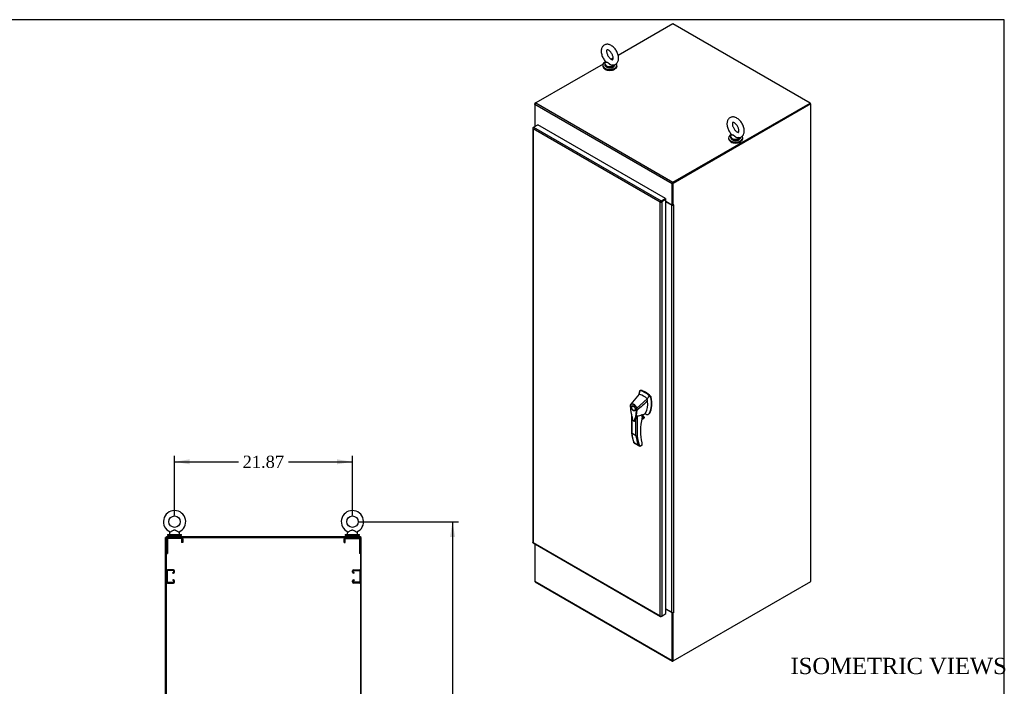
# Model space of a CAD drawing. Header units: inches. Extents: x 1 to 299, y -2 to 199.
# Tile 11 of 11: x 178 to 299, y 117 to 199. Entities that reach past the tile are written whole.
import ezdxf
from ezdxf.enums import TextEntityAlignment as Align
from ezdxf.lldxf.tags import DXFTag

# ---------------------------------------------------------------- set-up
doc = ezdxf.new("R2010")
doc.units = ezdxf.units.IN
doc.header["$MEASUREMENT"] = 0
for name, color, linetype in [('COM50677-1', 7, 'Continuous'), ('COM53964-2', 7, 'Continuous'), ('COM70757-2', 7, 'Continuous'), ('COM70763-2', 7, 'Continuous'), ('COM70764-7', 7, 'Continuous'), ('COM71203-5', 7, 'Continuous'), ('COM71205-7', 7, 'Continuous'), ('COM71206-4', 7, 'Continuous'), ('Default', 7, 'Continuous'), ('HAN86294', 7, 'Continuous'), ('SCS86415', 7, 'Continuous'), ('WAF25377', 7, 'Continuous'), ('WAM254785', 7, 'Continuous')]:
    doc.layers.add(name, color=color, linetype=linetype)
doc.styles.add('SEACAD_Times_New_Roman', font='times.ttf')
tags = doc.linetypes.add('HIDDEN2', pattern=[0.1875, 0.125, -0.0625]).pattern_tags.tags
tags[6:7] = [DXFTag(74, 4), DXFTag(75, 0), DXFTag(340, '0'), DXFTag(46, 0.0), DXFTag(50, 0.0), DXFTag(44, 0.0), DXFTag(45, 0.0)]
tags[4:5] = [DXFTag(74, 4), DXFTag(75, 0), DXFTag(340, '0'), DXFTag(46, 0.0), DXFTag(50, 0.0), DXFTag(44, 0.0), DXFTag(45, 0.0)]
doc.dimstyles.new('HAMMOND_(STH_-_300x200)', dxfattribs={"dimtxt": 1.5, "dimasz": 1.875, "dimexe": 0.75, "dimexo": 0.75, "dimgap": 0.375, "dimtad": 0, "dimtih": 1, "dimtoh": 1, "dimzin": 0, "dimdsep": 46, "dimtxsty": 'SEACAD_Times_New_Roman', "dimblk1": '_SE_FILLED', "dimblk2": '_SE_FILLED', "dimsah": 1, "dimcen": 0.75, "dimadec": 0, "dimazin": 0, "dimtfac": 0.8, "dimtofl": 0, "dimtmove": 0, "dimatfit": 3, "dimfxl": 1, "dimtolj": 1, "dimtzin": 0, "dimarcsym": 0})

# ---------------------------------------------------------------- blocks, each defined once
blk = doc.blocks.new('SE5')
at = {"layer": 'COM50677-1', "color": 7, "linetype": 'HIDDEN2'}
for p, q in [((196.36, 135.12), (196.36, 133.3)), ((196.48, 135.12), (196.48, 133.3)), ((198.17, 135.3), (196.54, 135.3)), ((198.17, 135.18), (196.54, 135.18)), ((196.98, 135.3), (196.98, 135.18)), ((197.73, 135.18), (197.73, 135.3)), ((198.23, 135.12), (198.23, 134.68)), ((198.36, 134.68), (198.23, 134.68)), ((198.36, 135.12), (198.36, 134.68)), ((218.23, 134.68), (218.23, 135.12)), ((218.23, 134.68), (218.35, 134.68)), ((218.35, 134.68), (218.35, 135.12)), ((218.41, 135.3), (220.04, 135.3)), ((218.41, 135.18), (220.04, 135.18)), ((218.85, 135.3), (218.85, 135.18)), ((219.6, 135.18), (219.6, 135.3)), ((220.1, 135.12), (220.1, 133.3)), ((220.23, 135.12), (220.23, 133.3)), ((196.36, 133.3), (196.48, 133.3)), ((220.23, 133.3), (220.1, 133.3))]:
    blk.add_line(p, q, dxfattribs=at)
for centre, radius, start, end in [((196.54, 135.12), 0.185, 90, 180), ((196.54, 135.12), 0.06, 90, 180), ((198.17, 135.12), 0.185, 0, 90), ((198.17, 135.12), 0.06, 0, 90), ((218.41, 135.12), 0.185, 90, 180), ((218.41, 135.12), 0.06, 90, 180), ((220.04, 135.12), 0.185, 0, 90), ((220.04, 135.12), 0.06, 0, 90)]:
    blk.add_arc(centre, radius, start, end, dxfattribs=at)
at = {"layer": 'COM53964-2', "color": 7, "linetype": 'HIDDEN2'}
for p, q in [((196.36, 131.18), (196.36, 129.83)), ((196.45, 131.18), (196.45, 129.83)), ((197.22, 131.31), (196.5, 131.31)), ((197.22, 131.22), (196.5, 131.22)), ((197.14, 130.99), (197.22, 130.99)), ((197.14, 130.9), (197.14, 130.99)), ((197.14, 130.9), (197.22, 130.9)), ((197.26, 131.04), (197.26, 131.18)), ((197.36, 131.04), (197.36, 131.18)), ((219.23, 131.04), (219.23, 131.18)), ((219.32, 131.04), (219.32, 131.18)), ((219.37, 131.31), (220.09, 131.31)), ((219.37, 131.22), (220.09, 131.22)), ((219.45, 130.99), (219.37, 130.99)), ((219.45, 130.9), (219.37, 130.9)), ((219.45, 130.9), (219.45, 130.99)), ((220.13, 131.18), (220.13, 129.83)), ((220.23, 131.18), (220.23, 129.83)), ((196.45, 130.75), (196.36, 130.75)), ((196.36, 130.25), (196.45, 130.25)), ((196.5, 129.78), (197.22, 129.78)), ((196.5, 129.69), (197.22, 129.69)), ((197.22, 130.1), (197.14, 130.1)), ((197.14, 130.1), (197.14, 130.01)), ((197.22, 130.01), (197.14, 130.01)), ((197.26, 129.83), (197.26, 129.96)), ((197.36, 129.83), (197.36, 129.96)), ((219.23, 129.83), (219.23, 129.96)), ((219.32, 129.83), (219.32, 129.96)), ((219.37, 130.1), (219.45, 130.1)), ((219.37, 130.01), (219.45, 130.01)), ((220.09, 129.78), (219.37, 129.78)), ((220.09, 129.69), (219.37, 129.69)), ((219.45, 130.1), (219.45, 130.01)), ((220.23, 130.75), (220.13, 130.75)), ((220.13, 130.25), (220.23, 130.25)), ((196.36, 100.7), (196.36, 102.05)), ((196.45, 100.7), (196.45, 102.05)), ((196.5, 102.18), (197.22, 102.18)), ((196.5, 102.09), (197.22, 102.09)), ((197.22, 101.86), (197.14, 101.86)), ((197.14, 101.77), (197.14, 101.86)), ((197.22, 101.77), (197.14, 101.77)), ((197.26, 102.05), (197.26, 101.91)), ((197.36, 102.05), (197.36, 101.91)), ((219.23, 101.91), (219.23, 102.05)), ((219.32, 101.91), (219.32, 102.05)), ((219.37, 102.18), (220.09, 102.18)), ((219.37, 102.09), (220.09, 102.09)), ((219.45, 101.86), (219.37, 101.86)), ((219.45, 101.77), (219.37, 101.77)), ((219.45, 101.77), (219.45, 101.86)), ((220.13, 102.05), (220.13, 100.7)), ((220.23, 102.05), (220.23, 100.7)), ((196.45, 101.62), (196.36, 101.62)), ((196.36, 101.12), (196.45, 101.12)), ((197.22, 100.65), (196.5, 100.65)), ((197.22, 100.56), (196.5, 100.56)), ((197.14, 100.97), (197.22, 100.97)), ((197.14, 100.97), (197.14, 100.88)), ((197.14, 100.88), (197.22, 100.88)), ((197.26, 100.83), (197.26, 100.7)), ((197.36, 100.83), (197.36, 100.7)), ((219.23, 100.7), (219.23, 100.83)), ((219.32, 100.7), (219.32, 100.83)), ((219.37, 100.97), (219.45, 100.97)), ((219.37, 100.88), (219.45, 100.88)), ((220.09, 100.65), (219.37, 100.65)), ((220.09, 100.56), (219.37, 100.56)), ((219.45, 100.97), (219.45, 100.88)), ((220.23, 101.62), (220.13, 101.62)), ((220.13, 101.12), (220.23, 101.12)), ((196.36, 71.57), (196.36, 72.92)), ((196.45, 71.57), (196.45, 72.92)), ((196.5, 73.05), (197.22, 73.05)), ((196.5, 72.96), (197.22, 72.96)), ((197.22, 72.73), (197.14, 72.73)), ((197.14, 72.64), (197.14, 72.73)), ((197.26, 72.92), (197.26, 72.78)), ((197.36, 72.92), (197.36, 72.78)), ((219.23, 72.78), (219.23, 72.92)), ((219.32, 72.78), (219.32, 72.92)), ((219.37, 73.05), (220.09, 73.05)), ((219.37, 72.96), (220.09, 72.96)), ((219.45, 72.73), (219.37, 72.73)), ((219.45, 72.64), (219.45, 72.73)), ((220.13, 72.92), (220.13, 71.57)), ((220.23, 72.92), (220.23, 71.57)), ((196.45, 72.49), (196.36, 72.49)), ((196.36, 71.99), (196.45, 71.99)), ((197.22, 71.52), (196.5, 71.52)), ((197.22, 72.64), (197.14, 72.64)), ((197.14, 71.84), (197.22, 71.84)), ((197.14, 71.84), (197.14, 71.75)), ((197.14, 71.75), (197.22, 71.75)), ((197.26, 71.7), (197.26, 71.57)), ((197.36, 71.7), (197.36, 71.57)), ((219.23, 71.57), (219.23, 71.7)), ((219.32, 71.57), (219.32, 71.7)), ((219.45, 72.64), (219.37, 72.64)), ((219.37, 71.84), (219.45, 71.84)), ((219.37, 71.75), (219.45, 71.75)), ((220.09, 71.52), (219.37, 71.52)), ((219.45, 71.84), (219.45, 71.75)), ((220.23, 72.49), (220.13, 72.49)), ((220.13, 71.99), (220.23, 71.99)), ((197.22, 71.43), (196.5, 71.43)), ((220.09, 71.43), (219.37, 71.43))]:
    blk.add_line(p, q, dxfattribs=at)
for centre, radius, start, end in [((196.5, 131.18), 0.138, 90, 180), ((196.5, 131.18), 0.043, 90, 180), ((197.22, 131.18), 0.138, 0, 90), ((197.22, 131.18), 0.043, 0, 90), ((197.22, 131.04), 0.043, 270, 0), ((197.22, 131.04), 0.138, 270, 0), ((219.37, 131.18), 0.138, 90, 180), ((219.37, 131.04), 0.138, 180, 270), ((219.37, 131.18), 0.043, 90, 180), ((219.37, 131.04), 0.043, 180, 270), ((220.09, 131.18), 0.138, 0, 90), ((220.09, 131.18), 0.043, 0, 90), ((196.5, 129.83), 0.138, 180, 270), ((196.5, 129.83), 0.043, 180, 270), ((197.22, 129.96), 0.138, 0, 90), ((197.22, 129.96), 0.043, 0, 90), ((197.22, 129.83), 0.043, 270, 0), ((197.22, 129.83), 0.138, 270, 0), ((219.37, 129.96), 0.138, 90, 180), ((219.37, 129.83), 0.138, 180, 270), ((219.37, 129.96), 0.043, 90, 180), ((219.37, 129.83), 0.043, 180, 270), ((220.09, 129.83), 0.043, 270, 0), ((220.09, 129.83), 0.138, 270, 0), ((196.5, 102.05), 0.138, 90, 180), ((196.5, 102.05), 0.043, 90, 180), ((197.22, 102.05), 0.138, 0, 90), ((197.22, 102.05), 0.043, 0, 90), ((197.22, 101.91), 0.043, 270, 0), ((197.22, 101.91), 0.138, 270, 0), ((219.37, 102.05), 0.138, 90, 180), ((219.37, 101.91), 0.138, 180, 270), ((219.37, 102.05), 0.043, 90, 180), ((219.37, 101.91), 0.043, 180, 270), ((220.09, 102.05), 0.138, 0, 90), ((220.09, 102.05), 0.043, 0, 90), ((196.5, 100.7), 0.138, 180, 270), ((196.5, 100.7), 0.043, 180, 270), ((197.22, 100.83), 0.138, 0, 90), ((197.22, 100.83), 0.043, 0, 90), ((197.22, 100.7), 0.043, 270, 0), ((197.22, 100.7), 0.138, 270, 0), ((219.37, 100.83), 0.138, 90, 180), ((219.37, 100.7), 0.138, 180, 270), ((219.37, 100.83), 0.043, 90, 180), ((219.37, 100.7), 0.043, 180, 270), ((220.09, 100.7), 0.043, 270, 0), ((220.09, 100.7), 0.138, 270, 0), ((196.5, 72.92), 0.138, 90, 180), ((196.5, 72.92), 0.043, 90, 180), ((197.22, 72.92), 0.138, 0, 90), ((197.22, 72.92), 0.043, 0, 90), ((197.22, 72.78), 0.043, 270, 0), ((197.22, 72.78), 0.138, 270, 0), ((219.37, 72.92), 0.138, 90, 180), ((219.37, 72.78), 0.138, 180, 270), ((219.37, 72.92), 0.043, 90, 180), ((219.37, 72.78), 0.043, 180, 270), ((220.09, 72.92), 0.138, 0, 90), ((220.09, 72.92), 0.043, 0, 90), ((196.5, 71.57), 0.138, 180, 270), ((196.5, 71.57), 0.043, 180, 270), ((197.22, 71.7), 0.138, 0, 90), ((197.22, 71.7), 0.043, 0, 90), ((197.22, 71.57), 0.043, 270, 0), ((197.22, 71.57), 0.138, 270, 0), ((219.37, 71.7), 0.138, 90, 180), ((219.37, 71.57), 0.138, 180, 270), ((219.37, 71.7), 0.043, 90, 180), ((219.37, 71.57), 0.043, 180, 270), ((220.09, 71.57), 0.043, 270, 0), ((220.09, 71.57), 0.138, 270, 0)]:
    blk.add_arc(centre, radius, start, end, dxfattribs=at)
at = {"layer": 'COM70763-2', "color": 7, "linetype": 'Continuous'}
for p, q in [((196.36, 135.3), (220.23, 135.3)), ((196.36, 63.43), (196.36, 135.3)), ((220.23, 135.3), (220.23, 63.43)), ((220.23, 63.43), (196.36, 63.43))]:
    blk.add_line(p, q, dxfattribs=at)
at = {"layer": 'COM70764-7', "color": 7, "linetype": 'Continuous'}
for p, q in [((196.36, 135.4), (220.23, 135.4)), ((196.36, 135.4), (196.36, 135.3)), ((220.23, 135.4), (220.23, 135.3))]:
    blk.add_line(p, q, dxfattribs=at)
at = {"layer": 'COM71203-5', "color": 7, "linetype": 'Continuous'}
for p, q in [((220.32, 135.3), (220.23, 135.3)), ((220.32, 63.43), (220.32, 135.3)), ((220.32, 63.43), (220.23, 63.43))]:
    blk.add_line(p, q, dxfattribs=at)
at = {"layer": 'COM71205-7', "color": 7, "linetype": 'Continuous'}
for p, q in [((196.36, 63.43), (196.36, 63.34)), ((196.36, 63.34), (220.23, 63.34)), ((220.23, 63.43), (220.23, 63.34))]:
    blk.add_line(p, q, dxfattribs=at)
at = {"layer": 'COM71206-4', "color": 7, "linetype": 'Continuous'}
for p, q in [((196.26, 63.43), (196.26, 135.3)), ((196.36, 135.3), (196.26, 135.3)), ((196.36, 63.43), (196.26, 63.43))]:
    blk.add_line(p, q, dxfattribs=at)
at = {"layer": 'SCS86415', "color": 7, "linetype": 'Continuous'}
for p, q in [((196.73, 135.82), (196.73, 135.7)), ((196.81, 135.94), (196.75, 135.86)), ((197.97, 135.86), (197.9, 135.94)), ((197.98, 135.7), (197.98, 135.82)), ((218.6, 135.82), (218.6, 135.7)), ((218.68, 135.94), (218.62, 135.86)), ((219.84, 135.86), (219.77, 135.94)), ((219.85, 135.7), (219.85, 135.82))]:
    blk.add_line(p, q, dxfattribs=at)
for centre in [(197.36, 137.23), (219.23, 137.23)]:
    blk.add_circle(centre, 0.704, dxfattribs=at)
for centre, radius, start, end in [((197.36, 137.23), 1.37, 90, 245.9702), ((197.36, 137.23), 1.37, 293.9927, 90), ((219.23, 137.23), 1.37, 90, 245.9702), ((219.23, 137.23), 1.37, 293.9927, 90), ((196.79, 135.82), 0.06, 140.3214, 180), ((196.79, 135.7), 0.06, 180, 270), ((196.79, 135.95), 0.0292, 3.3591, 64.6402), ((197.93, 135.95), 0.03, 118.4473, 216.6938), ((197.92, 135.7), 0.06, 270, 0), ((197.92, 135.82), 0.06, 0, 39.6786), ((218.66, 135.82), 0.06, 140.3214, 180), ((218.66, 135.7), 0.06, 180, 270), ((218.66, 135.95), 0.0292, 3.3591, 64.6402), ((219.8, 135.95), 0.03, 118.4473, 216.6938), ((219.79, 135.7), 0.06, 270, 0), ((219.79, 135.82), 0.06, 0, 39.6786)]:
    blk.add_arc(centre, radius, start, end, dxfattribs=at)
for points in [[(197.9, 135.93), (197.9, 135.93), (197.89, 135.94), (197.82, 135.98), (197.77, 136.01), (197.7, 136.05), (197.67, 136.06), (197.62, 136.09), (197.59, 136.11), (197.53, 136.14), (197.5, 136.15), (197.44, 136.17), (197.41, 136.18), (197.34, 136.19), (197.31, 136.18), (197.25, 136.17), (197.22, 136.15), (197.13, 136.11), (197.07, 136.08), (196.97, 136.02), (196.92, 135.99), (196.84, 135.95), (196.81, 135.94), (196.81, 135.93), (196.81, 135.93), (196.81, 135.93)], [(219.77, 135.93), (219.77, 135.93), (219.76, 135.94), (219.69, 135.98), (219.64, 136.01), (219.57, 136.05), (219.54, 136.06), (219.49, 136.09), (219.46, 136.11), (219.4, 136.14), (219.37, 136.15), (219.31, 136.17), (219.28, 136.18), (219.21, 136.19), (219.18, 136.18), (219.12, 136.17), (219.09, 136.15), (219, 136.11), (218.94, 136.08), (218.84, 136.02), (218.79, 135.99), (218.71, 135.95), (218.68, 135.94), (218.68, 135.93), (218.68, 135.93), (218.68, 135.93)]]:
    blk.add_open_spline(points, degree=3, knots=[0.0683017, 0.0683017, 0.0683017, 0.0683017, 0.125, 0.125, 0.1875, 0.1875, 0.21875, 0.21875, 0.25, 0.25, 0.28125, 0.28125, 0.3125, 0.3125, 0.34375, 0.34375, 0.375, 0.375, 0.4375, 0.4375, 0.5, 0.5, 0.5625, 0.5625, 0.5685641, 0.5685641, 0.5685641, 0.5685641], dxfattribs=at)
at = {"layer": 'WAF25377', "color": 7, "linetype": 'Continuous'}
for p, q in [((196.48, 135.64), (198.23, 135.64)), ((196.48, 135.64), (196.48, 135.52)), ((198.23, 135.52), (198.23, 135.64)), ((218.35, 135.64), (220.1, 135.64)), ((218.35, 135.64), (218.35, 135.52)), ((220.1, 135.52), (220.1, 135.64)), ((196.48, 135.52), (198.23, 135.52)), ((218.35, 135.52), (220.1, 135.52))]:
    blk.add_line(p, q, dxfattribs=at)
at = {"layer": 'WAM254785', "color": 7, "linetype": 'Continuous'}
for p, q in [((196.61, 135.52), (196.61, 135.4)), ((198.11, 135.4), (198.11, 135.52)), ((218.48, 135.52), (218.48, 135.4)), ((219.98, 135.4), (219.98, 135.52))]:
    blk.add_line(p, q, dxfattribs=at)
blk = doc.blocks.new('SE6')
at = {"layer": 'COM70757-2', "color": 7, "linetype": 'Continuous'}
for p, q in [((241.41, 185.61), (241.41, 134.7)), ((241.44, 185.6), (241.41, 185.6)), ((241.45, 185.66), (241.52, 185.7)), ((241.45, 185.51), (241.45, 185.51)), ((241.45, 185.51), (241.45, 134.68)), ((241.45, 185.51), (241.45, 185.51)), ((257.07, 176.49), (241.45, 185.51)), ((241.45, 185.51), (241.45, 185.51)), ((241.45, 185.51), (241.45, 185.51)), ((241.45, 185.51), (241.45, 185.51)), ((241.52, 185.7), (242.04, 186)), ((241.52, 185.7), (257.21, 176.65)), ((257.72, 176.95), (242.04, 186)), ((257.21, 176.65), (257.72, 176.95)), ((257.21, 176.57), (257.72, 176.87)), ((257.72, 176.87), (257.21, 176.57)), ((257.79, 176.83), (257.27, 176.53)), ((257.72, 176.95), (257.72, 176.87)), ((257.79, 176.83), (257.72, 176.87)), ((257.79, 125.93), (257.79, 176.83)), ((257.16, 176.54), (257.07, 176.49)), ((257.07, 176.49), (257.16, 176.54)), ((257.09, 176.5), (257.07, 176.49)), ((257.07, 176.49), (257.07, 176.49)), ((257.07, 125.67), (257.07, 176.49)), ((257.07, 176.49), (257.07, 176.49)), ((257.07, 176.49), (257.07, 176.49)), ((257.07, 176.49), (257.07, 176.49)), ((257.16, 176.54), (257.13, 176.55)), ((257.16, 176.54), (257.15, 176.51)), ((257.21, 176.57), (257.16, 176.54)), ((257.16, 176.54), (257.21, 176.57)), ((257.21, 176.57), (257.21, 176.57)), ((257.21, 176.57), (257.21, 176.57)), ((257.21, 176.57), (257.21, 176.57)), ((257.21, 176.57), (257.21, 176.57)), ((257.27, 176.53), (257.27, 125.63)), ((241.45, 134.68), (257.07, 125.67)), ((241.45, 134.68), (241.45, 134.68)), ((241.45, 134.68), (241.45, 134.68)), ((241.45, 134.68), (241.45, 134.68)), ((241.45, 134.68), (241.45, 134.68)), ((241.45, 134.64), (257.14, 125.58)), ((257.07, 125.67), (257.07, 125.67)), ((257.07, 125.67), (257.07, 125.67)), ((257.07, 125.67), (257.07, 125.67)), ((257.07, 125.67), (257.07, 125.67)), ((257.07, 125.67), (257.07, 125.67)), ((257.14, 125.61), (257.13, 125.59)), ((257.21, 125.59), (257.27, 125.63)), ((257.27, 125.63), (257.79, 125.93))]:
    blk.add_line(p, q, dxfattribs=at)
for centre, radius, start, end in [((241.58, 185.62), 0.169, 188.668, 221.4311), ((241.7, 185.59), 0.26, 175.7057, 198.6064), ((257.3, 176.35), 0.268, 130.2492, 148.191), ((257.06, 176.76), 0.268, 271.809, 289.7508), ((257.23, 125.72), 0.169, 198.5689, 231.332), ((257.27, 125.84), 0.26, 221.3936, 244.2943)]:
    blk.add_arc(centre, radius, start, end, dxfattribs=at)
for centre, major_axis, start_param, end_param in [((241.55, 185.61), (0.143, 0), 2.356194, 3.27243), ((241.52, 185.59), (0.072, 0.124), 0.785398, 1.701633), ((257.21, 176.53), (0.072, 0.124), 0.785398, 1.701633), ((257.17, 176.59), (0.143, 0), 4.581552, 5.497787), ((241.55, 134.7), (0.143, 0), 3.141593, 3.27243), ((241.52, 134.76), (0.071, 0.124), 3.010756, 3.141593), ((257.21, 125.71), (0.071, 0.124), 3.010756, 3.926991), ((257.17, 125.69), (0.143, 0), 4.581552, 5.497787)]:
    blk.add_ellipse(centre, major_axis=major_axis, ratio=0.57735, start_param=start_param, end_param=end_param, dxfattribs=at)
for points in [[(241.41, 134.69), (241.41, 134.69), (241.42, 134.69), (241.43, 134.69), (241.43, 134.69), (241.44, 134.68), (241.45, 134.68), (241.45, 134.68)], [(241.44, 134.65), (241.44, 134.65), (241.44, 134.65), (241.44, 134.66), (241.44, 134.67), (241.45, 134.68), (241.45, 134.68), (241.45, 134.68)]]:
    blk.add_open_spline(points, degree=3, knots=[0, 0, 0, 0, 0.5, 0.5, 0.75, 0.75, 1, 1, 1, 1], dxfattribs=at)
at = {"layer": 'COM70763-2', "color": 7, "linetype": 'Continuous'}
for p, q in [((275.58, 188.63), (275.51, 188.59)), ((275.58, 188.63), (275.53, 188.65)), ((275.58, 188.58), (275.58, 188.63))]:
    blk.add_line(p, q, dxfattribs=at)
at = {"layer": 'COM70764-7', "color": 7, "linetype": 'Continuous'}
for p, q in [((258.65, 198.43), (251.92, 194.54)), ((275.53, 188.68), (258.65, 198.43)), ((251.31, 194.19), (251.09, 194.06)), ((250.06, 193.46), (241.79, 188.69)), ((258.56, 178.77), (241.68, 188.51)), ((241.68, 188.51), (241.68, 185.9)), ((241.79, 188.69), (258.66, 178.94)), ((258.66, 178.94), (275.53, 188.68)), ((258.66, 178.86), (275.53, 188.6)), ((275.53, 188.68), (275.53, 188.6)), ((241.68, 185.9), (241.77, 185.85)), ((258.56, 176.15), (258.56, 178.77)), ((258.63, 176.19), (258.63, 178.81)), ((257.54, 176.76), (257.54, 176.76)), ((257.6, 176.8), (257.6, 176.8)), ((257.79, 176.6), (258.56, 176.15)), ((258.63, 176.19), (258.56, 176.15))]:
    blk.add_line(p, q, dxfattribs=at)
for centre, major_axis, start_param, end_param in [((241.79, 188.57), (0.071, 0.124), 0.785398, 2.356194), ((258.66, 178.83), (-0.072, -0.124), 3.926991, 5.497787)]:
    blk.add_ellipse(centre, major_axis=major_axis, ratio=0.57735, start_param=start_param, end_param=end_param, dxfattribs=at)
at = {"layer": 'COM71203-5', "color": 7, "linetype": 'Continuous'}
for p, q in [((241.79, 188.69), (241.68, 188.63)), ((241.68, 188.51), (241.68, 188.63)), ((241.68, 188.63), (241.71, 188.61)), ((241.68, 185.91), (241.68, 185.79)), ((241.72, 185.85), (241.72, 185.82)), ((241.75, 185.84), (241.72, 185.85))]:
    blk.add_line(p, q, dxfattribs=at)
blk.add_ellipse((241.82, 185.91), major_axis=(0.143, 0), ratio=0.57735, start_param=2.806736, end_param=3.926991, dxfattribs=at)
at = {"layer": 'COM71205-7', "color": 7, "linetype": 'Continuous'}
for p, q in [((241.68, 134.5), (241.68, 129.91)), ((241.68, 129.91), (258.56, 120.16)), ((241.71, 129.84), (258.59, 120.1)), ((258.56, 126.04), (257.79, 126.49)), ((258.6, 126.07), (258.56, 126.04)), ((258.56, 120.16), (258.56, 126.04)), ((258.63, 120.2), (258.63, 126.06)), ((258.66, 120.11), (258.7, 120.12))]:
    blk.add_line(p, q, dxfattribs=at)
for centre, end_param in [((241.79, 129.97), 3.141593), ((258.66, 120.22), 3.926991)]:
    blk.add_ellipse(centre, major_axis=(0.071, 0.124), ratio=0.57735, start_param=2.356194, end_param=end_param, dxfattribs=at)
at = {"layer": 'COM71206-4', "color": 7, "linetype": 'Continuous'}
for p, q in [((275.53, 188.6), (258.63, 178.85)), ((275.6, 188.57), (258.7, 178.81)), ((275.53, 188.6), (275.6, 188.57)), ((275.6, 129.88), (275.6, 188.57)), ((258.63, 176.19), (258.63, 178.85)), ((258.63, 178.85), (258.7, 178.81)), ((258.7, 176.15), (258.7, 178.81)), ((258.53, 176.15), (257.79, 176.57)), ((258.53, 126.09), (258.53, 176.15)), ((258.7, 176.15), (258.63, 176.19)), ((258.75, 176.18), (258.7, 176.15)), ((258.73, 176.17), (258.75, 176.16)), ((258.73, 176.15), (258.75, 176.16)), ((258.73, 176.15), (258.73, 126.09)), ((258.7, 120.12), (275.6, 129.88)), ((257.79, 126.51), (258.53, 126.09)), ((258.63, 120.16), (258.63, 126.06)), ((258.66, 126.07), (258.7, 126.04)), ((258.75, 126.08), (258.7, 126.04)), ((258.7, 120.12), (258.7, 126.04)), ((258.73, 126.09), (258.75, 126.1)), ((258.73, 126.09), (258.75, 126.08)), ((258.63, 120.16), (258.7, 120.12))]:
    blk.add_line(p, q, dxfattribs=at)
for centre, major_axis, start_param, end_param in [((258.63, 176.21), (-0.143, 0), 0.785398, 2.356194), ((258.63, 176.21), (-0.048, 0), 1.169795, 1.971798), ((258.75, 176.17), (-0.0075, -0.013), 0.785398, 3.926991), ((258.63, 126.15), (0.143, 0), 3.926991, 5.497787), ((258.75, 126.09), (-0.0075, -0.013), 0.785398, 3.926991)]:
    blk.add_ellipse(centre, major_axis=major_axis, ratio=0.57735, start_param=start_param, end_param=end_param, dxfattribs=at)
at = {"layer": 'HAN86294', "color": 7, "linetype": 'Continuous'}
for p, q in [((254.49, 152.9), (253.48, 151.68)), ((254.54, 153.25), (254.49, 152.9)), ((254.55, 153.29), (254.54, 153.25)), ((254.63, 153.36), (254.57, 153.32)), ((254.6, 153.33), (254.66, 153.36)), ((255.87, 152.59), (255.75, 152.72)), ((255.87, 152.59), (255.93, 152.63)), ((253.48, 151.68), (253.45, 151.64)), ((253.74, 151.47), (253.65, 151.42)), ((255.49, 152.32), (254.21, 151.19)), ((255.93, 152.49), (255.98, 152.53)), ((253.57, 150.32), (253.57, 148.13)), ((253.6, 150.18), (253.6, 148.09)), ((253.95, 150.9), (254.04, 150.95)), ((254.24, 150.23), (254.24, 147.8)), ((254.26, 150.95), (254.27, 150.95)), ((254.88, 150.06), (254.88, 150.4)), ((254.9, 150.31), (255.27, 150.57)), ((254.9, 150.09), (254.9, 150.39)), ((255, 150.13), (255, 150.38)), ((255.01, 150.14), (255.01, 150.38)), ((255.65, 150.44), (255.71, 150.48)), ((255.76, 150.56), (255.82, 150.59)), ((254.11, 147.79), (254.11, 149.97)), ((254.82, 149.8), (255.12, 149.97)), ((254.82, 149.79), (255.09, 149.94)), ((255.15, 150.04), (254.84, 149.86)), ((254.85, 149.91), (255.13, 150.08)), ((254.88, 150.06), (255, 150.13)), ((255.13, 150.08), (255.01, 150.15)), ((254.11, 147.79), (253.6, 148.09)), ((253.86, 146.97), (254.38, 146.67)), ((253.89, 146.9), (254.52, 146.54)), ((254.57, 146.51), (254.86, 146.68)), ((254.64, 146.52), (254.86, 146.65)), ((254.88, 146.92), (254.86, 146.98)), ((254.86, 146.68), (254.86, 146.88)), ((254.89, 146.7), (254.89, 146.86))]:
    blk.add_line(p, q, dxfattribs=at)
for centre, radius, start, end in [((247.53, 153.64), 6.99, 353.8843, 354.5783), ((254.59, 153.28), 0.0478, 80.5716, 170.0937), ((255.72, 152.45), 0.21, 12.1242, 44.3115), ((253.74, 151.47), 0.337, 153.4541, 184.2061), ((253.73, 151.41), 0.32, 141.112, 182.475), ((253.74, 151.47), 0.337, 141.5522, 146.8582), ((253.03, 151.77), 2.99, 336.0649, 13.9955), ((249.3, 151.32), 4.98, 340.5654, 355.8254), ((254.14, 151.35), 0.181, 272.9811, 295.5392), ((253.48, 150.94), 0.708, 1.4293, 19.0682), ((254.23, 151.04), 0.0931, 241.1724, 292.5455), ((253.51, 150.91), 0.755, 2.9815, 21.3214), ((253.97, 152.46), 2.25, 276.8327, 293.9054), ((253.89, 147.35), 3.42, 65.1777, 67.5781), ((253.9, 149.7), 0.105, 246.7835, 310.874), ((254.84, 150.09), 0.06, 346.4629, 0), ((255.03, 150.04), 0.119, 301.763, 322.5007), ((255.11, 150.04), 0.0385, 352.4842, 59.4722), ((258.07, 148.6), 4.52, 185.9546, 201.783), ((254.17, 147.91), 0.133, 243.41, 300.7988), ((254.69, 146.85), 0.36, 210.4521, 251.4662), ((254.83, 146.7), 0.06, 300, 360), ((254.43, 146.58), 0.158, 335.6435, 336.4006)]:
    blk.add_arc(centre, radius, start, end, dxfattribs=at)
for centre, major_axis, ratio, start_param, end_param in [((257.1, 151.07), (-1.86, 3.22), 0.57735, 0.554197, 0.65814), ((254.99, 150.84), (-1.14, 1.98), 0.57735, -0.49151, -0.47064), ((254.99, 150.84), (-1.14, 1.98), 0.57735, -0.533193, -0.49151), ((254.99, 150.84), (-1.14, 1.98), 0.57735, 5.183029, 5.749992), ((255.24, 150.98), (-1.29, 2.24), 0.57735, 5.216072, 5.852948), ((254.69, 153.25), (0.062, -0.108), 0.57735, 2.711356, 3.141593), ((255.29, 151.02), (-1.29, 2.24), 0.57735, 5.142626, 5.852948), ((255.9, 152.55), (0.063, -0.108), 0.57735, 1.032882, 2.001033), ((253.89, 151.21), (0.175, -0.303), 0.57735, 3.396895, 3.682808), ((253.13, 153.08), (1.71, -2.96), 0.57735, 0.347274, 0.9125), ((253.13, 153.08), (1.71, -2.96), 0.57735, 0.961917, 1.005578), ((253.13, 153.08), (1.71, -2.96), 0.57735, 0.934083, 0.961917), ((253.13, 153.08), (1.71, -2.96), 0.57735, 0.9125, 0.934083), ((253.43, 153.25), (1.86, -3.22), 0.57735, 0.347274, 1.032882), ((253.89, 151.21), (0.175, -0.303), 0.57735, 5.74197, 6.027883), ((254.84, 150.2), (-0.101, -0.175), 0.57735, 1.252561, 2.851005), ((254.83, 150.21), (0.094, 0.162), 0.57735, 4.529102, 5.922821), ((255.03, 150.95), (-0.225, 0.39), 0.57735, 3.225014, 3.488867), ((255.28, 151.09), (0.375, -0.65), 0.57735, -0.71714, -0.516378), ((255.28, 151.09), (-0.375, 0.65), 0.57735, 2.625215, 3.488867), ((255.34, 151.13), (-0.375, 0.65), 0.57735, 3.141593, 3.488867), ((259.24, 150.95), (-3.24, -5.61), 0.57735, 5.185461, 5.779523), ((254.84, 150.09), (-0.06, 0), 0.57735, 2.356194, 3.141593), ((254.84, 150.09), (-0.0583, 0.014), 0.372014, 2.470308, 3.141593), ((254.98, 150.14), (-0.03, 0), 0.57735, 2.356194, 3.141593), ((255.06, 150.01), (-0.062, -0.108), 0.57735, 1.492881, 2.113829), ((258.79, 151.85), (-3.7, -6.41), 0.57735, -0.658671, -0.441314), ((259.3, 151.55), (-3.7, -6.41), 0.57735, -0.658671, -0.441314), ((259.37, 151.52), (-3.65, -6.33), 0.57735, 5.625294, 5.881649), ((259.24, 150.95), (-3.24, -5.61), 0.57735, -0.503663, -0.488515), ((254.82, 146.9), (-0.0573, -0.0179), 0.720992, 2.15675, 3.142729), ((254.8, 146.72), (-0.0897, 0.0201), 0.368973, 2.438769, 3.224167), ((254.8, 146.72), (-0.0623, 0.0676), 0.368973, 3.059018, 3.844416)]:
    blk.add_ellipse(centre, major_axis=major_axis, ratio=ratio, start_param=start_param, end_param=end_param, dxfattribs=at)
for major_axis in [(0.175, -0.303), (0.15, -0.26)]:
    blk.add_ellipse((253.8, 151.16), major_axis=major_axis, ratio=0.57735, dxfattribs=at)
for points in [[(255.75, 152.72), (255.66, 152.59), (255.57, 152.45), (255.49, 152.32)], [(255.53, 152.04), (255.11, 151.68), (254.69, 151.32), (254.27, 150.95)], [(254, 149.66), (253.99, 149.64), (253.98, 149.63), (253.97, 149.62)]]:
    blk.add_open_spline(points, degree=3, dxfattribs=at)
for points, knots in [([(253.41, 151.44), (253.4, 151.44), (253.4, 151.44), (253.4, 151.43), (253.39, 151.42), (253.4, 151.42), (253.4, 151.42), (253.4, 151.41), (253.4, 151.41), (253.4, 151.41), (253.4, 151.4), (253.41, 151.4), (253.41, 151.4), (253.41, 151.4)], [0, 0, 0, 0, 0.25, 0.25, 0.5, 0.5, 0.625, 0.625, 0.75, 0.75, 0.875, 0.875, 1, 1, 1, 1]), ([(253.41, 151.4), (253.43, 151.11), (253.47, 150.82), (253.55, 150.37), (253.58, 150.22), (253.64, 150), (253.65, 149.92), (253.68, 149.82), (253.68, 149.81), (253.7, 149.77), (253.71, 149.75), (253.74, 149.69), (253.77, 149.67), (253.81, 149.64), (253.83, 149.64), (253.84, 149.63)], [0, 0, 0, 0, 0.25, 0.25, 0.375, 0.375, 0.4375, 0.4375, 0.453125, 0.453125, 0.46875, 0.46875, 0.5, 0.5, 0.5136452, 0.5136452, 0.5136452, 0.5136452]), ([(253.48, 151.68), (253.47, 151.67), (253.47, 151.66), (253.47, 151.64), (253.48, 151.62), (253.48, 151.61)], [0, 0, 0, 0, 0.5, 0.5, 1, 1, 1, 1]), ([(253.48, 151.68), (253.5, 151.7), (253.53, 151.71), (253.59, 151.73), (253.62, 151.74), (253.68, 151.73), (253.72, 151.73), (253.79, 151.7), (253.83, 151.68), (253.9, 151.63), (253.94, 151.6), (254.01, 151.54), (254.04, 151.5), (254.1, 151.42), (254.13, 151.37), (254.18, 151.28), (254.2, 151.23), (254.21, 151.19)], [0, 0, 0, 0, 0.125, 0.125, 0.25, 0.25, 0.375, 0.375, 0.5, 0.5, 0.625, 0.625, 0.75, 0.75, 0.875, 0.875, 1, 1, 1, 1]), ([(254.15, 151.17), (254.13, 151.21), (254.11, 151.25), (254.08, 151.31), (254.08, 151.32), (254.07, 151.34), (254.06, 151.35), (254.04, 151.38), (254.03, 151.4), (254, 151.43), (253.99, 151.45), (253.96, 151.47), (253.96, 151.48), (253.94, 151.5), (253.93, 151.51), (253.89, 151.55), (253.86, 151.57), (253.8, 151.62), (253.76, 151.63), (253.72, 151.65), (253.71, 151.65), (253.7, 151.66), (253.69, 151.66), (253.67, 151.66), (253.65, 151.67), (253.62, 151.67), (253.61, 151.67), (253.58, 151.66), (253.56, 151.66), (253.53, 151.65), (253.5, 151.63), (253.48, 151.61)], [0, 0, 0, 0, 0.125, 0.125, 0.15625, 0.15625, 0.1875, 0.1875, 0.25, 0.25, 0.3125, 0.3125, 0.34375, 0.34375, 0.375, 0.375, 0.5, 0.5, 0.625, 0.625, 0.65625, 0.65625, 0.6875, 0.6875, 0.75, 0.75, 0.8125, 0.8125, 0.875, 0.875, 1, 1, 1, 1]), ([(253.84, 149.63), (253.86, 149.63), (253.87, 149.63), (253.89, 149.64), (253.9, 149.65), (253.92, 149.68), (253.92, 149.69), (253.95, 149.76), (253.96, 149.81), (254.02, 149.98), (254.05, 150.09), (254.13, 150.44), (254.16, 150.69), (254.18, 150.96)], [0.5136452, 0.5136452, 0.5136452, 0.5136452, 0.53125, 0.53125, 0.546875, 0.546875, 0.5625, 0.5625, 0.625, 0.625, 0.75, 0.75, 1, 1, 1, 1]), ([(254.11, 149.97), (254.12, 150.01), (254.14, 150.05), (254.17, 150.12), (254.18, 150.14), (254.19, 150.18), (254.2, 150.19), (254.21, 150.21), (254.22, 150.21), (254.23, 150.22), (254.24, 150.23), (254.24, 150.23)], [0, 0, 0, 0, 0.5, 0.5, 0.75, 0.75, 0.875, 0.875, 0.9375, 0.9375, 1, 1, 1, 1]), ([(254.88, 150.4), (254.89, 150.41), (254.89, 150.41), (254.89, 150.41), (254.89, 150.41), (254.9, 150.4), (254.9, 150.4), (254.9, 150.39), (254.9, 150.39), (254.9, 150.39), (254.9, 150.39), (254.9, 150.39)], [0, 0, 0, 0, 0.0625, 0.0625, 0.125, 0.125, 0.25, 0.25, 0.375, 0.375, 0.3976584, 0.3976584, 0.3976584, 0.3976584]), ([(254.11, 149.97), (254.09, 149.9), (254.07, 149.84), (254.04, 149.73), (254.02, 149.7), (254, 149.65), (253.99, 149.64), (253.98, 149.63)], [0, 0, 0, 0, 0.2045748, 0.2045748, 0.3106572, 0.3106572, 0.3641506, 0.3641506, 0.3641506, 0.3641506]), ([(253.6, 148.09), (253.59, 148.09), (253.59, 148.1), (253.58, 148.1), (253.58, 148.1), (253.58, 148.11), (253.57, 148.11), (253.57, 148.12), (253.57, 148.12), (253.57, 148.13)], [0, 0, 0, 0, 0.125, 0.125, 0.25, 0.25, 0.375, 0.375, 0.4994523, 0.4994523, 0.4994523, 0.4994523]), ([(253.89, 146.9), (253.89, 146.9), (253.88, 146.9), (253.88, 146.91), (253.87, 146.91), (253.87, 146.92), (253.86, 146.93), (253.86, 146.94), (253.86, 146.95), (253.86, 146.96), (253.86, 146.96), (253.86, 146.97)], [0.2815674, 0.2815674, 0.2815674, 0.2815674, 0.375, 0.375, 0.5, 0.5, 0.75, 0.75, 0.875, 0.875, 1, 1, 1, 1]), ([(254.89, 146.86), (254.89, 146.86), (254.89, 146.86), (254.89, 146.86), (254.88, 146.86), (254.88, 146.87), (254.87, 146.87), (254.86, 146.88)], [0.4406417, 0.4406417, 0.4406417, 0.4406417, 0.5, 0.5, 0.75, 0.75, 1, 1, 1, 1]), ([(254.89, 146.86), (254.89, 146.86), (254.89, 146.87), (254.89, 146.89), (254.88, 146.9), (254.88, 146.92)], [0, 0, 0, 0, 0.010769, 0.221303, 1, 1, 1, 1]), ([(254.57, 146.51), (254.59, 146.51), (254.6, 146.51), (254.62, 146.51), (254.63, 146.51), (254.64, 146.52), (254.64, 146.52), (254.64, 146.52)], [0, 0, 0, 0, 0.25, 0.25, 0.375, 0.375, 0.4533737, 0.4533737, 0.4533737, 0.4533737])]:
    blk.add_open_spline(points, degree=3, knots=knots, dxfattribs=at)
at = {"layer": 'SCS86415', "color": 7, "linetype": 'Continuous'}
for p, q in [((250.27, 193.47), (250.27, 193.38)), ((250.43, 193.73), (250.4, 193.71)), ((251.52, 193.38), (251.52, 193.41)), ((265.74, 184.55), (265.74, 184.45)), ((265.89, 184.8), (265.87, 184.78)), ((266.99, 184.45), (266.99, 184.49))]:
    blk.add_line(p, q, dxfattribs=at)
for centre, major_axis, start_param, end_param in [((250.9, 193.51), (0.611, 0), 3.052326, 5.964248), ((250.9, 193.47), (-0.625, 0), 5.98307, 6.283185), ((250.9, 193.47), (-0.625, 0), 0, 0.608397), ((250.9, 193.38), (-0.625, 0), 0, 3.141593), ((250.9, 193.51), (0.611, 0), 2.514731, 3.052326), ((250.9, 193.47), (-0.625, 0), 0.608397, 2.579285), ((250.9, 193.47), (-0.625, 0), 2.579285, 2.948635), ((266.36, 184.58), (0.611, 0), 3.052326, 5.964248), ((266.36, 184.55), (-0.625, 0), 5.983051, 6.283185), ((266.36, 184.55), (-0.625, 0), 0, 0.608397), ((266.36, 184.45), (-0.625, 0), 0, 3.141593), ((266.36, 184.58), (0.611, 0), 2.514731, 3.052326), ((266.36, 184.55), (-0.625, 0), 0.608397, 2.579285), ((266.36, 184.55), (-0.625, 0), 2.579285, 2.948635)]:
    blk.add_ellipse(centre, major_axis=major_axis, ratio=0.57735, start_param=start_param, end_param=end_param, dxfattribs=at)
for points, knots in [([(251.96, 194.2), (251.96, 194.25), (251.96, 194.36), (251.92, 194.56), (251.85, 194.79), (251.75, 195.02), (251.62, 195.23), (251.47, 195.43), (251.29, 195.6), (251.1, 195.74), (250.91, 195.84), (250.72, 195.9), (250.54, 195.91), (250.36, 195.88), (250.2, 195.81), (250.06, 195.7), (249.95, 195.55), (249.88, 195.39), (249.84, 195.2), (249.83, 194.99), (249.86, 194.76), (249.92, 194.53), (250.01, 194.3), (250.14, 194.08), (250.28, 193.88), (250.38, 193.78), (250.43, 193.73)], [0, 0, 0, 0, 0.024787, 0.069453, 0.113962, 0.158296, 0.202572, 0.247014, 0.291831, 0.337306, 0.383606, 0.424643, 0.463547, 0.500798, 0.540979, 0.579457, 0.617311, 0.655904, 0.696381, 0.739066, 0.783259, 0.827805, 0.87219, 0.916461, 0.960834, 1, 1, 1, 1]), ([(251.3, 194.2), (251.3, 194.18), (251.3, 194.13), (251.28, 194.06), (251.26, 194.02), (251.25, 194.02), (251.25, 194.01), (251.21, 194.01), (251.13, 194.03), (251.04, 194.08), (250.92, 194.17), (250.81, 194.28), (250.7, 194.43), (250.62, 194.58), (250.55, 194.75), (250.51, 194.91), (250.49, 195.04), (250.5, 195.15), (250.53, 195.21), (250.54, 195.24), (250.55, 195.24), (250.56, 195.24), (250.61, 195.24), (250.69, 195.21), (250.8, 195.15), (250.91, 195.05), (251.02, 194.93), (251.12, 194.78), (251.21, 194.62), (251.27, 194.45), (251.3, 194.31), (251.3, 194.24), (251.3, 194.2)], [0, 0, 0, 0, 0.017213, 0.049615, 0.082435, 0.117498, 0.162271, 0.194451, 0.225318, 0.258062, 0.291117, 0.324957, 0.359511, 0.394465, 0.429437, 0.463946, 0.497681, 0.530541, 0.563018, 0.596371, 0.633793, 0.669621, 0.701386, 0.735005, 0.767831, 0.801096, 0.835174, 0.869885, 0.904886, 0.939758, 0.974063, 1, 1, 1, 1]), ([(251.15, 193.36), (251.17, 193.35), (251.24, 193.34), (251.38, 193.36), (251.54, 193.41), (251.69, 193.51), (251.81, 193.64), (251.89, 193.79), (251.95, 193.97), (251.96, 194.12), (251.96, 194.19), (251.96, 194.2)], [0, 0, 0, 0, 0.040336, 0.171029, 0.298049, 0.433083, 0.564709, 0.696808, 0.834081, 0.981566, 1, 1, 1, 1]), ([(251.3, 193.36), (251.3, 193.36), (251.3, 193.36), (251.26, 193.32), (251.2, 193.31), (251.1, 193.32), (251.07, 193.33), (251.01, 193.35), (250.98, 193.37), (250.9, 193.42), (250.85, 193.46), (250.78, 193.53), (250.76, 193.55), (250.72, 193.59), (250.7, 193.61), (250.65, 193.64), (250.63, 193.65), (250.58, 193.66), (250.56, 193.67), (250.5, 193.67), (250.47, 193.67), (250.43, 193.69), (250.42, 193.7), (250.42, 193.72)], [0.560449, 0.560449, 0.560449, 0.560449, 0.5625, 0.5625, 0.625, 0.625, 0.65625, 0.65625, 0.6875, 0.6875, 0.75, 0.75, 0.78125, 0.78125, 0.8125, 0.8125, 0.84375, 0.84375, 0.875, 0.875, 0.9375, 0.9375, 1, 1, 1, 1]), ([(250.43, 193.73), (250.43, 193.72), (250.44, 193.72), (250.47, 193.71), (250.5, 193.7), (250.56, 193.69), (250.58, 193.69), (250.63, 193.67), (250.65, 193.66), (250.72, 193.62), (250.76, 193.58), (250.85, 193.5), (250.9, 193.45), (251.01, 193.39), (251.07, 193.36), (251.14, 193.35), (251.14, 193.35), (251.15, 193.35)], [0.0403192, 0.0403192, 0.0403192, 0.0403192, 0.0625, 0.0625, 0.125, 0.125, 0.15625, 0.15625, 0.1875, 0.1875, 0.25, 0.25, 0.3125, 0.3125, 0.375, 0.375, 0.3803719, 0.3803719, 0.3803719, 0.3803719]), ([(267.43, 185.27), (267.43, 185.32), (267.42, 185.43), (267.39, 185.63), (267.32, 185.86), (267.21, 186.09), (267.08, 186.31), (266.93, 186.5), (266.76, 186.67), (266.57, 186.81), (266.37, 186.91), (266.18, 186.97), (266, 186.98), (265.83, 186.95), (265.66, 186.88), (265.52, 186.77), (265.42, 186.63), (265.34, 186.46), (265.3, 186.27), (265.3, 186.06), (265.32, 185.84), (265.39, 185.6), (265.48, 185.37), (265.6, 185.16), (265.74, 184.96), (265.84, 184.85), (265.9, 184.8)], [0, 0, 0, 0, 0.024787, 0.069453, 0.113962, 0.158296, 0.202572, 0.247014, 0.291831, 0.337306, 0.383606, 0.424643, 0.463547, 0.500798, 0.540979, 0.579457, 0.617311, 0.655904, 0.696381, 0.739066, 0.783259, 0.827805, 0.87219, 0.916461, 0.960834, 1, 1, 1, 1]), ([(266.76, 185.27), (266.76, 185.25), (266.76, 185.2), (266.75, 185.13), (266.72, 185.09), (266.71, 185.09), (266.71, 185.08), (266.67, 185.08), (266.6, 185.1), (266.5, 185.15), (266.39, 185.24), (266.28, 185.35), (266.17, 185.5), (266.08, 185.66), (266.01, 185.82), (265.97, 185.98), (265.96, 186.12), (265.97, 186.22), (265.99, 186.29), (266.01, 186.31), (266.01, 186.31), (266.02, 186.31), (266.07, 186.31), (266.15, 186.28), (266.26, 186.22), (266.37, 186.13), (266.48, 186), (266.59, 185.85), (266.67, 185.69), (266.73, 185.53), (266.76, 185.38), (266.76, 185.31), (266.76, 185.27)], [0, 0, 0, 0, 0.017213, 0.049615, 0.082435, 0.117498, 0.162271, 0.194451, 0.225318, 0.258062, 0.291117, 0.324957, 0.359511, 0.394465, 0.429437, 0.463946, 0.497681, 0.530541, 0.563018, 0.596371, 0.633793, 0.669621, 0.701386, 0.735005, 0.767831, 0.801096, 0.835174, 0.869885, 0.904886, 0.939758, 0.974063, 1, 1, 1, 1]), ([(266.77, 184.43), (266.77, 184.43), (266.76, 184.43), (266.72, 184.4), (266.66, 184.38), (266.57, 184.39), (266.54, 184.4), (266.48, 184.42), (266.45, 184.44), (266.36, 184.49), (266.32, 184.53), (266.25, 184.6), (266.23, 184.62), (266.18, 184.66), (266.16, 184.69), (266.11, 184.72), (266.09, 184.73), (266.05, 184.74), (266.03, 184.74), (265.97, 184.74), (265.94, 184.74), (265.89, 184.76), (265.88, 184.77), (265.89, 184.79)], [0.560449, 0.560449, 0.560449, 0.560449, 0.5625, 0.5625, 0.625, 0.625, 0.65625, 0.65625, 0.6875, 0.6875, 0.75, 0.75, 0.78125, 0.78125, 0.8125, 0.8125, 0.84375, 0.84375, 0.875, 0.875, 0.9375, 0.9375, 1, 1, 1, 1]), ([(265.89, 184.8), (265.9, 184.79), (265.9, 184.79), (265.93, 184.78), (265.97, 184.77), (266.03, 184.76), (266.05, 184.76), (266.09, 184.75), (266.11, 184.74), (266.18, 184.7), (266.22, 184.65), (266.32, 184.57), (266.36, 184.53), (266.48, 184.46), (266.54, 184.44), (266.6, 184.43), (266.61, 184.43), (266.61, 184.42)], [0.0403192, 0.0403192, 0.0403192, 0.0403192, 0.0625, 0.0625, 0.125, 0.125, 0.15625, 0.15625, 0.1875, 0.1875, 0.25, 0.25, 0.3125, 0.3125, 0.375, 0.375, 0.3803719, 0.3803719, 0.3803719, 0.3803719]), ([(266.61, 184.43), (266.63, 184.43), (266.7, 184.41), (266.84, 184.43), (267, 184.48), (267.15, 184.58), (267.27, 184.71), (267.36, 184.87), (267.41, 185.04), (267.43, 185.19), (267.43, 185.27), (267.43, 185.27)], [0, 0, 0, 0, 0.040336, 0.171029, 0.298049, 0.433083, 0.564709, 0.696808, 0.834081, 0.981566, 1, 1, 1, 1])]:
    blk.add_open_spline(points, degree=3, knots=knots, dxfattribs=at)
for points in [[(250.42, 193.72), (250.42, 193.72), (250.43, 193.72), (250.43, 193.72)], [(265.89, 184.79), (265.89, 184.79), (265.89, 184.79), (265.89, 184.8)]]:
    blk.add_open_spline(points, degree=3, dxfattribs=at)
at = {"layer": 'WAF25377', "color": 7, "linetype": 'Continuous'}
for p, q in [((250.02, 193.33), (250.02, 193.23)), ((251.77, 193.23), (251.77, 193.33)), ((265.49, 184.4), (265.49, 184.31)), ((267.24, 184.31), (267.24, 184.4))]:
    blk.add_line(p, q, dxfattribs=at)
for centre, major_axis, start_param, end_param in [((250.9, 193.33), (-0.875, 0), 5.30417, 6.283185), ((250.9, 193.33), (-0.875, 0), 0, 3.546019), ((250.9, 193.23), (-0.875, 0), 0, 3.141593), ((266.36, 184.4), (0.875, 0), 2.170307, 6.283185), ((266.36, 184.31), (0.875, 0), 3.141593, 6.283185), ((266.36, 184.4), (0.875, 0), 0, 0.401873)]:
    blk.add_ellipse(centre, major_axis=major_axis, ratio=0.57735, start_param=start_param, end_param=end_param, dxfattribs=at)
at = {"layer": 'WAM254785', "color": 7, "linetype": 'Continuous'}
for centre, major_axis, start_param, end_param in [((250.9, 193.13), (0.75, 0), 3.846786, 5.577992), ((266.36, 184.2), (-0.75, 0), 0.705193, 2.436399)]:
    blk.add_ellipse(centre, major_axis=major_axis, ratio=0.57735, start_param=start_param, end_param=end_param, dxfattribs=at)
blk = doc.blocks.new('DMBLK4819')
at = {"layer": 'Default', "linetype": 'Continuous'}
for points in [[(199.23, 144.9), (197.36, 144.59), (199.23, 144.28)], [(217.35, 144.9), (217.35, 144.28), (219.23, 144.59)]]:
    blk.add_hatch(color=7, dxfattribs=at).paths.add_polyline_path(points)
at = {"layer": 'Default', "color": 7, "linetype": 'Continuous'}
for p, q in [((197.36, 137.98), (197.36, 145.34)), ((219.23, 137.98), (219.23, 145.34)), ((197.36, 144.59), (205.21, 144.59)), ((211.38, 144.59), (219.23, 144.59))]:
    blk.add_line(p, q, dxfattribs=at)
at = {"layer": 'Default', "color": 7, "linetype": 'Continuous', "style": 'SEACAD_Times_New_Roman'}
blk.add_text('21.87', height=1.5, dxfattribs=at).set_placement((205.73, 145.34), align=Align.TOP_LEFT)
blk = doc.blocks.new('_SE_FILLED')
at = {"color": 0}
blk.add_line((0, 0), (-1, 0), dxfattribs=at)
blk.add_solid([(0, 0), (-1, -0.1665), (-1, 0.1665), (0, 0)], dxfattribs=at)
blk = doc.blocks.new('DMBLK4821')
at = {"layer": 'Default', "linetype": 'Continuous'}
for points in [[(231.86, 135.35), (231.55, 137.23), (231.24, 135.35)], [(231.86, 65.21), (231.24, 65.21), (231.55, 63.34)]]:
    blk.add_hatch(color=7, dxfattribs=at).paths.add_polyline_path(points)
at = {"layer": 'Default', "color": 7, "linetype": 'Continuous'}
for p, q in [((219.98, 137.23), (232.3, 137.23)), ((231.55, 137.23), (231.55, 101.56)), ((231.55, 99.53), (231.55, 63.34)), ((220.98, 63.34), (232.3, 63.34))]:
    blk.add_line(p, q, dxfattribs=at)
at = {"layer": 'Default', "color": 7, "linetype": 'Continuous', "style": 'SEACAD_Times_New_Roman'}
blk.add_text('73.89', height=1.5, dxfattribs=at).set_placement((228.99, 101.03), align=Align.TOP_LEFT)
blk = doc.blocks.new('BORDER')
at = {"layer": 'Default', "color": 7, "linetype": 'Continuous'}
for p, q in [((0, 27.86), (-41.86, 27.86)), ((0, 0), (0, 27.86))]:
    blk.add_line(p, q, dxfattribs=at)

msp = doc.modelspace()

# ---------------------------------------------------------------- block references
at = {"layer": 'Default', "color": 7, "xscale": 7.12, "yscale": 7.12, "zscale": 7.12}
msp.add_blockref('BORDER', (299.411, 0.564), dxfattribs=at)
at = {"layer": 'Default'}
for name in ['SE6', 'SE5']:
    msp.add_blockref(name, (0, 0), dxfattribs=at)

# ---------------------------------------------------------------- texts
at = {"layer": 'Default', "color": 7, "linetype": 'Continuous', "style": 'SEACAD_Times_New_Roman'}
msp.add_text('ISOMETRIC VIEWS', height=2, dxfattribs=at).set_placement((273.121, 120.5), align=Align.TOP_LEFT)

# ---------------------------------------------------------------- dimensions: what is measured, and where the dimension line sits
at = {"layer": 'Default', "color": 7, "linetype": 'Continuous'}
for base, p1, p2, angle, picture, middle, dimtype in [((197.357, 144.592), (197.357, 137.228), (219.227, 137.228), 0, 'DMBLK4819', (208.292, 144.592), 161), ((231.552, 63.339), (219.227, 137.228), (220.227, 63.339), 90, 'DMBLK4821', (231.552, 100.284), 160)]:
    dim = msp.add_linear_dim(base=base, p1=p1, p2=p2, angle=angle, text='\\A1;<>', dimstyle='HAMMOND_(STH_-_300x200)', dxfattribs=at)
    dim.commit()
    dim.dimension.update_dxf_attribs({"geometry": picture, "text_midpoint": middle, "dimtype": dimtype})

doc.saveas('drawing.dxf')
